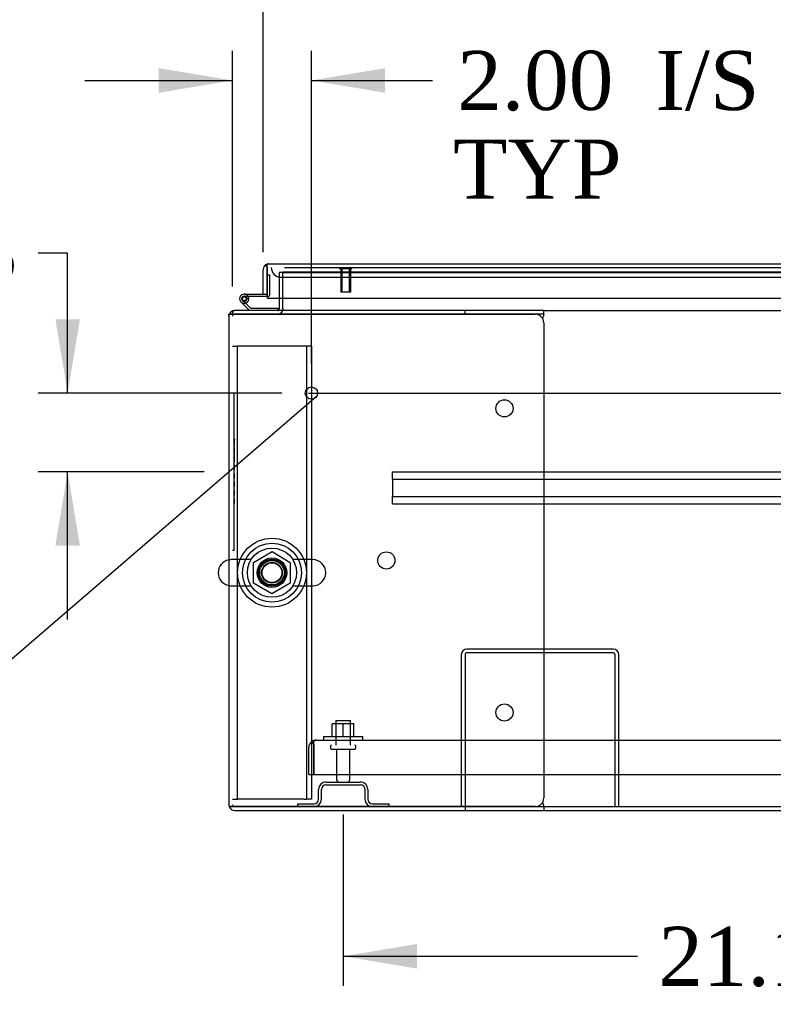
# Model space of a CAD drawing. Header units: inches. Extents: x 1 to 359, y -2 to 239.
# Tile 13 of 46: x 68 to 87, y 19 to 44. Entities that reach past the tile are written whole.
import ezdxf
from ezdxf import colors
from ezdxf.entities.mleader import LeaderData, LeaderLine
from ezdxf.enums import TextEntityAlignment as Align
from ezdxf.lldxf.tags import DXFTag
from ezdxf.math import Vec2, Vec3

# ---------------------------------------------------------------- set-up
doc = ezdxf.new("R2010")
doc.units = ezdxf.units.IN
doc.header["$MEASUREMENT"] = 0
for name, color, linetype in [('COM43132', 7, 'Continuous'), ('COM50669', 7, 'Continuous'), ('COM50677', 7, 'Continuous'), ('COM52168-9', 7, 'Continuous'), ('COM54746-56', 7, 'Continuous'), ('COM54926', 7, 'Continuous'), ('COM55738-22', 7, 'Continuous'), ('COM70110-1', 7, 'Continuous'), ('COM70217', 7, 'Continuous'), ('COM70220', 7, 'Continuous'), ('COM71188-1', 7, 'Continuous'), ('COM71190-1', 7, 'Continuous'), ('Default', 7, 'Continuous'), ('NTS166105', 7, 'Continuous'), ('NTS18024', 7, 'Continuous'), ('QLB20185', 7, 'Continuous'), ('SCS86414', 7, 'Continuous'), ('STD26089', 7, 'Continuous'), ('STD26258', 7, 'Continuous'), ('WAF25059', 7, 'Continuous'), ('WAF25377', 7, 'Continuous'), ('WAM254785', 7, 'Continuous')]:
    doc.layers.add(name, color=color, linetype=linetype)
doc.styles.add('SEACAD_Times_New_Roman', font='times.ttf')
tags = doc.linetypes.add('CENTER2', pattern=[1.125, 0.75, -0.125, 0.125, -0.125]).pattern_tags.tags
tags[10:11] = [DXFTag(74, 4), DXFTag(75, 0), DXFTag(340, '0'), DXFTag(46, 0.0), DXFTag(50, 0.0), DXFTag(44, 0.0), DXFTag(45, 0.0)]
tags[8:9] = [DXFTag(74, 4), DXFTag(75, 0), DXFTag(340, '0'), DXFTag(46, 0.0), DXFTag(50, 0.0), DXFTag(44, 0.0), DXFTag(45, 0.0)]
tags[6:7] = [DXFTag(74, 4), DXFTag(75, 0), DXFTag(340, '0'), DXFTag(46, 0.0), DXFTag(50, 0.0), DXFTag(44, 0.0), DXFTag(45, 0.0)]
tags[4:5] = [DXFTag(74, 4), DXFTag(75, 0), DXFTag(340, '0'), DXFTag(46, 0.0), DXFTag(50, 0.0), DXFTag(44, 0.0), DXFTag(45, 0.0)]
tags = doc.linetypes.add('HIDDEN2', pattern=[0.1875, 0.125, -0.0625]).pattern_tags.tags
tags[6:7] = [DXFTag(74, 4), DXFTag(75, 0), DXFTag(340, '0'), DXFTag(46, 0.0), DXFTag(50, 0.0), DXFTag(44, 0.0), DXFTag(45, 0.0)]
tags[4:5] = [DXFTag(74, 4), DXFTag(75, 0), DXFTag(340, '0'), DXFTag(46, 0.0), DXFTag(50, 0.0), DXFTag(44, 0.0), DXFTag(45, 0.0)]
doc.dimstyles.new('HAMMOND_(STH_-_300x200)', dxfattribs={"dimtxt": 1.5, "dimasz": 1.875, "dimexe": 0.75, "dimexo": 0.75, "dimgap": 0.375, "dimtad": 0, "dimtih": 1, "dimtoh": 1, "dimzin": 0, "dimdsep": 46, "dimtxsty": 'SEACAD_Times_New_Roman', "dimblk1": '_SE_FILLED', "dimblk2": '_SE_FILLED', "dimsah": 1, "dimcen": 0.75, "dimadec": 0, "dimazin": 0, "dimtfac": 0.8, "dimtofl": 0, "dimtmove": 0, "dimatfit": 3, "dimfxl": 0, "dimtolj": 1, "dimtzin": 0, "dimarcsym": 0})

# ---------------------------------------------------------------- blocks, each defined once
blk = doc.blocks.new('_SE_FILLED')
at = {"color": 0}
blk.add_line((0, 0), (-1, 0), dxfattribs=at)
blk.add_solid([(0, 0), (-1, -0.1665), (-1, 0.1665), (0, 0)], dxfattribs=at)
blk = doc.blocks.new('SEANNOT_GROUP3')
at = {"layer": 'Default', "color": 7, "linetype": 'CENTER2'}
blk.add_line((75.166, 34.532), (119.177, 34.532), dxfattribs=at)
blk = doc.blocks.new('SE1')
at = {"layer": 'COM43132', "color": 7, "linetype": 'HIDDEN2'}
for p, q in [((75.17, 24.846), (75.17, 25.536)), ((75.295, 25.618), (75.245, 25.685)), ((75.295, 25.536), (75.295, 25.685)), ((75.295, 25.618), (75.295, 25.536)), ((75.295, 25.536), (75.295, 25.536)), ((75.295, 24.846), (75.295, 25.536)), ((75.295, 25.536), (75.295, 24.846)), ((75.354, 25.721), (75.354, 25.721)), ((75.354, 25.721), (75.355, 25.721)), ((75.355, 25.721), (118.985, 25.721)), ((75.17, 24.846), (75.295, 24.846)), ((75.295, 24.846), (119.045, 24.846))]:
    blk.add_line(p, q, dxfattribs=at)
for start, end in [(126.194, 180), (90.1208, 126.194), (90, 90.0589)]:
    blk.add_arc((75.355, 25.536), 0.185, start, end, dxfattribs=at)
blk.add_open_spline([(75.295, 25.685), (75.305, 25.697), (75.315, 25.706), (75.33, 25.715), (75.335, 25.717), (75.344, 25.72), (75.349, 25.721), (75.354, 25.721)], degree=3, knots=[0, 0, 0, 0, 0.5, 0.5, 0.75, 0.75, 1, 1, 1, 1], dxfattribs=at)
at = {"layer": 'COM50669', "color": 7, "linetype": 'HIDDEN2'}
for p, q in [((82.901, 28.034), (79.187, 28.034)), ((79.044, 27.891), (79.044, 24.034)), ((79.139, 27.891), (79.139, 24.034)), ((82.901, 27.939), (79.187, 27.939)), ((82.949, 24.034), (82.949, 27.891)), ((83.044, 24.034), (83.044, 27.891))]:
    blk.add_line(p, q, dxfattribs=at)
for centre, radius, start, end in [((79.187, 27.891), 0.143, 90, 180), ((82.901, 27.891), 0.143, 0, 90), ((79.187, 27.891), 0.048, 90, 180), ((82.901, 27.891), 0.048, 0, 90)]:
    blk.add_arc(centre, radius, start, end, dxfattribs=at)
at = {"layer": 'COM50677', "color": 7, "linetype": 'HIDDEN2'}
for p, q in [((73.235, 35.722), (73.36, 35.722)), ((73.42, 35.722), (73.36, 35.722)), ((73.36, 24.222), (73.36, 35.722)), ((75.05, 35.722), (73.42, 35.722)), ((75.11, 35.722), (75.05, 35.722)), ((75.11, 35.722), (75.11, 24.222)), ((75.235, 35.722), (75.11, 35.722)), ((75.235, 35.722), (75.235, 24.222)), ((73.235, 24.222), (73.36, 24.222)), ((73.42, 24.222), (73.36, 24.222)), ((75.05, 24.222), (73.42, 24.222)), ((75.05, 24.222), (75.11, 24.222)), ((75.235, 24.222), (75.11, 24.222))]:
    blk.add_line(p, q, dxfattribs=at)
blk.add_circle((74.235, 29.972), 0.375, dxfattribs=at)
at = {"layer": 'COM52168-9', "color": 7, "linetype": 'Continuous'}
for p, q in [((74.11, 37.734), (74.071, 37.785)), ((74.11, 37.671), (74.11, 37.785)), ((74.158, 37.814), (95.872, 37.814)), ((74.158, 37.814), (74.158, 37.814)), ((74.158, 37.814), (74.158, 37.814)), ((74.015, 37.044), (74.015, 37.671)), ((74.11, 37.734), (74.11, 37.671)), ((74.11, 37.671), (74.11, 37.671)), ((74.11, 37.044), (74.11, 37.671)), ((74.11, 37.671), (74.11, 36.939)), ((74.015, 37.044), (74.11, 37.044)), ((74.11, 36.939), (95.92, 36.939))]:
    blk.add_line(p, q, dxfattribs=at)
for start, end in [(127.5036, 180), (90.1561, 127.5036), (90, 90.0762)]:
    blk.add_arc((74.158, 37.671), 0.143, start, end, dxfattribs=at)
blk.add_open_spline([(74.11, 37.785), (74.118, 37.794), (74.126, 37.801), (74.138, 37.809), (74.142, 37.811), (74.15, 37.813), (74.154, 37.814), (74.158, 37.814)], degree=3, knots=[0, 0, 0, 0, 0.5, 0.5, 0.75, 0.75, 1, 1, 1, 1], dxfattribs=at)
at = {"layer": 'COM54746-56', "color": 7, "linetype": 'Continuous'}
for p, q in [((74.11, 37.53), (74.11, 37.53)), ((73.53, 37.042), (74.11, 37.042)), ((74.11, 37.042), (74.11, 37.044)), ((73.663, 36.627), (73.451, 36.839)), ((74.11, 36.98), (73.53, 36.98)), ((73.564, 36.813), (73.689, 36.689)), ((73.585, 36.93), (73.647, 36.936)), ((73.689, 36.689), (74.382, 36.689)), ((74.382, 36.689), (74.382, 36.628))]:
    blk.add_line(p, q, dxfattribs=at)
at = {"layer": 'COM54746-56', "color": 7, "linetype": 'HIDDEN2'}
for p, q in [((74.11, 37.53), (74.172, 37.53)), ((74.172, 37.53), (74.172, 37.005)), ((73.518, 36.988), (73.543, 36.988)), ((73.468, 36.913), (73.468, 36.938)), ((73.494, 36.884), (73.564, 36.813)), ((73.543, 36.863), (73.518, 36.863)), ((73.647, 36.925), (73.585, 36.925)), ((73.593, 36.938), (73.593, 36.913)), ((74.147, 36.98), (74.11, 36.98)), ((74.382, 36.628), (74.382, 36.627))]:
    blk.add_line(p, q, dxfattribs=at)
at = {"layer": 'COM54746-56', "color": 7, "linetype": 'Continuous'}
blk.add_circle((73.53, 36.925), 0.05, dxfattribs=at)
for radius, start, end in [(0.117, 90, 5.2159), (0.117, 227.608, 287.0274), (0.055, 90, 5.2159), (0.055, 5.2159, 90), (0.117, 5.2159, 28.0398)]:
    blk.add_arc((73.53, 36.925), radius, start, end, dxfattribs=at)
at = {"layer": 'COM54746-56', "color": 7, "linetype": 'HIDDEN2'}
for centre, radius, start, end in [((73.518, 36.938), 0.05, 90, 180), ((73.53, 36.925), 0.117, 28.0398, 90), ((73.543, 36.938), 0.05, 0, 90), ((74.147, 37.005), 0.025, 270, 0), ((73.518, 36.913), 0.05, 180, 270), ((73.543, 36.913), 0.05, 270, 0)]:
    blk.add_arc(centre, radius, start, end, dxfattribs=at)
at = {"layer": 'COM54926', "color": 7, "linetype": 'Continuous'}
for p, q in [((73.148, 36.532), (73.283, 36.532)), ((73.283, 36.532), (73.148, 36.532)), ((79.14, 36.627), (73.283, 36.627)), ((73.283, 36.532), (73.283, 36.532)), ((79.14, 36.532), (73.283, 36.532)), ((73.283, 36.532), (80.92, 36.532)), ((81.14, 36.627), (79.14, 36.627)), ((79.14, 36.532), (79.14, 36.627)), ((81.14, 36.532), (79.14, 36.532)), ((81.14, 36.532), (81.14, 36.627)), ((81.14, 36.522), (81.14, 36.532)), ((73.14, 36.484), (73.14, 24.082)), ((81.116, 36.412), (81.129, 36.484)), ((81.14, 36.312), (81.14, 24.254)), ((73.148, 24.034), (73.283, 24.034)), ((73.283, 24.034), (73.148, 24.034)), ((73.283, 24.034), (73.283, 24.034)), ((73.283, 24.034), (79.14, 24.034)), ((80.92, 24.034), (73.283, 24.034)), ((79.14, 24.034), (79.14, 23.939)), ((79.14, 24.034), (81.14, 24.034)), ((81.129, 24.082), (81.116, 24.155)), ((81.14, 24.034), (81.14, 24.044)), ((81.14, 24.034), (81.14, 23.939)), ((73.283, 23.939), (79.14, 23.939)), ((79.14, 23.939), (81.14, 23.939))]:
    blk.add_line(p, q, dxfattribs=at)
for centre in [(80.14, 34.142), (77.14, 30.283), (80.14, 26.424)]:
    blk.add_circle(centre, 0.218, dxfattribs=at)
for centre, radius, start, end in [((73.283, 36.484), 0.143, 160.3871, 180), ((73.283, 36.484), 0.143, 90, 160.3871), ((80.92, 36.312), 0.22, 0, 90), ((81.448, 36.415), 0.326, 160.716, 167.6742), ((80.92, 24.254), 0.22, 270, 0), ((73.283, 24.082), 0.143, 180, 199.6129), ((73.283, 24.082), 0.143, 199.6129, 270), ((81.448, 24.152), 0.326, 192.3258, 199.284)]:
    blk.add_arc(centre, radius, start, end, dxfattribs=at)
for centre, start_param, end_param in [((73.283, 36.484), 2.799282, 3.141593), ((73.283, 24.082), 3.141593, 3.483903)]:
    blk.add_ellipse(centre, major_axis=(0.143, 0), ratio=0.99836, start_param=start_param, end_param=end_param, dxfattribs=at)
at = {"layer": 'COM55738-22', "color": 7, "linetype": 'HIDDEN2'}
for p, q in [((75.607, 24.659), (76.482, 24.659)), ((75.607, 24.587), (76.482, 24.587)), ((75.419, 24.222), (75.419, 24.472)), ((75.491, 24.222), (75.491, 24.472)), ((76.597, 24.472), (76.597, 24.222)), ((76.669, 24.472), (76.669, 24.222)), ((74.882, 24.106), (75.304, 24.106)), ((74.882, 24.106), (74.882, 24.034)), ((76.785, 24.106), (77.207, 24.106)), ((77.207, 24.106), (77.207, 24.034))]:
    blk.add_line(p, q, dxfattribs=at)
for centre, radius, start, end in [((75.607, 24.472), 0.188, 90, 180), ((75.607, 24.472), 0.116, 90, 180), ((76.482, 24.472), 0.188, 0, 90), ((76.482, 24.472), 0.116, 0, 90), ((75.304, 24.222), 0.188, 270, 0), ((75.304, 24.222), 0.116, 270, 0), ((76.785, 24.222), 0.188, 180, 270), ((76.785, 24.222), 0.116, 180, 270)]:
    blk.add_arc(centre, radius, start, end, dxfattribs=at)
at = {"layer": 'COM70110-1', "color": 7, "linetype": 'HIDDEN2'}
for p in [(74.515, 37.594), (95.555, 37.596)]:
    blk.add_line(p, (74.515, 37.596), dxfattribs=at)
blk.add_circle((74.235, 29.972), 0.344, dxfattribs=at)
at = {"layer": 'COM70217', "color": 7, "linetype": 'HIDDEN2'}
for p, q in [((77.296, 32.489), (77.296, 32.532)), ((77.296, 32.532), (117.046, 32.532)), ((77.296, 32.387), (77.296, 32.489)), ((77.296, 32.344), (77.296, 32.387)), ((77.296, 32.344), (77.296, 31.907)), ((77.296, 32.344), (117.046, 32.344)), ((77.296, 31.864), (77.296, 31.907)), ((77.296, 31.907), (117.046, 31.907)), ((77.296, 31.762), (77.296, 31.864)), ((77.296, 31.719), (77.296, 31.762)), ((77.296, 31.719), (117.046, 31.719))]:
    blk.add_line(p, q, dxfattribs=at)
at = {"layer": 'COM70220', "color": 7, "linetype": 'HIDDEN2'}
for p, q in [((74.55, 37.719), (74.717, 37.719)), ((74.717, 37.719), (94.895, 37.719)), ((74.467, 37.469), (74.717, 37.469)), ((74.717, 37.469), (94.895, 37.469))]:
    blk.add_line(p, q, dxfattribs=at)
blk.add_arc((74.467, 37.719), 0.25, 180, 270, dxfattribs=at)
at = {"layer": 'COM71188-1', "color": 7, "linetype": 'HIDDEN2'}
for p, q in [((74.42, 37.594), (74.42, 36.939)), ((74.515, 37.594), (74.42, 37.594)), ((73.14, 36.532), (73.148, 36.532))]:
    blk.add_line(p, q, dxfattribs=at)
at = {"layer": 'COM71188-1', "color": 7, "linetype": 'Continuous'}
for p, q in [((74.42, 36.939), (74.42, 36.675)), ((73.14, 36.484), (73.14, 36.532)), ((81.14, 23.939), (113.203, 23.939))]:
    blk.add_line(p, q, dxfattribs=at)
for radius, start in [(0.048, 270), (0.143, 340.3871)]:
    blk.add_arc((74.372, 36.675), radius, start, 0, dxfattribs=at)
at = {"layer": 'COM71188-1', "color": 7, "linetype": 'HIDDEN2'}
blk.add_arc((74.372, 36.675), 0.143, 270, 340.3871, dxfattribs=at)
at = {"layer": 'COM71190-1', "color": 7, "linetype": 'HIDDEN2'}
for p, q in [((74.515, 37.594), (95.555, 37.594)), ((74.515, 36.939), (74.515, 37.594)), ((73.235, 36.627), (73.283, 36.627)), ((73.235, 36.619), (73.235, 36.484)), ((73.235, 24.082), (73.235, 24.034))]:
    blk.add_line(p, q, dxfattribs=at)
at = {"layer": 'COM71190-1', "color": 7, "linetype": 'Continuous'}
for p, q in [((74.515, 36.675), (74.515, 36.939)), ((73.235, 36.627), (73.235, 36.619)), ((74.515, 36.675), (74.515, 36.627)), ((81.14, 36.627), (113.203, 36.627)), ((81.14, 24.034), (113.203, 24.034))]:
    blk.add_line(p, q, dxfattribs=at)
at = {"layer": 'NTS166105', "color": 7, "linetype": 'HIDDEN2'}
for p, q in [((76.043, 26.137), (75.768, 26.137)), ((75.768, 25.817), (75.768, 26.137)), ((76.318, 26.137), (76.043, 26.137)), ((76.043, 25.817), (76.043, 26.137)), ((76.318, 25.817), (76.318, 26.137))]:
    blk.add_line(p, q, dxfattribs=at)
at = {"layer": 'NTS18024', "color": 7, "linetype": 'HIDDEN2'}
for p, q in [((73.77, 30.235), (74.24, 30.509)), ((74.24, 30.509), (74.7, 30.235)), ((73.77, 29.709), (73.77, 30.235)), ((74.7, 30.235), (74.7, 29.709)), ((74.235, 29.437), (73.77, 29.709)), ((74.7, 29.709), (74.235, 29.437))]:
    blk.add_line(p, q, dxfattribs=at)
blk.add_circle((74.235, 29.972), 0.263, dxfattribs=at)
at = {"layer": 'QLB20185', "color": 7, "linetype": 'HIDDEN2'}
for p, q in [((73.265, 34.532), (73.235, 34.532)), ((73.265, 34.532), (73.265, 34.157)), ((73.265, 34.157), (73.265, 30.907)), ((73.282, 33.374), (73.265, 33.374)), ((73.28, 33.353), (73.265, 33.353)), ((73.282, 33.339), (73.265, 33.339)), ((73.28, 33.337), (73.265, 33.337)), ((73.28, 33.327), (73.265, 33.327)), ((73.28, 33.299), (73.265, 33.299)), ((73.28, 33.374), (73.28, 33.353)), ((73.28, 33.345), (73.28, 33.353)), ((73.28, 33.327), (73.28, 33.337)), ((73.28, 33.299), (73.28, 33.327)), ((73.28, 33.214), (73.28, 33.299)), ((73.28, 33.214), (73.265, 33.214)), ((73.28, 33.197), (73.265, 33.197)), ((73.265, 33.195), (73.282, 33.195)), ((73.265, 33.195), (73.282, 33.195)), ((73.274, 33.155), (73.265, 33.155)), ((73.282, 33.155), (73.274, 33.155)), ((73.28, 33.197), (73.28, 33.214)), ((73.28, 33.146), (73.28, 33.153)), ((73.28, 32.984), (73.28, 33.146)), ((73.28, 33.051), (73.282, 33.051)), ((73.28, 32.984), (73.265, 32.984)), ((73.274, 32.949), (73.265, 32.949)), ((73.28, 32.798), (73.265, 32.798)), ((73.28, 32.777), (73.265, 32.777)), ((73.265, 32.77), (73.282, 32.77)), ((73.282, 32.949), (73.274, 32.949)), ((73.28, 32.939), (73.28, 32.946)), ((73.28, 32.83), (73.28, 32.939)), ((73.28, 32.798), (73.28, 32.83)), ((73.28, 32.777), (73.28, 32.798)), ((73.28, 32.72), (73.265, 32.72)), ((73.28, 32.579), (73.265, 32.579)), ((73.28, 32.496), (73.265, 32.496)), ((73.28, 32.492), (73.265, 32.492)), ((73.28, 32.579), (73.28, 32.72)), ((73.282, 32.713), (73.28, 32.713)), ((73.28, 32.579), (73.282, 32.579)), ((73.28, 32.492), (73.28, 32.496)), ((73.28, 32.484), (73.28, 32.492)), ((73.28, 32.484), (73.265, 32.484)), ((73.28, 32.472), (73.265, 32.472)), ((73.28, 32.453), (73.265, 32.453)), ((73.28, 32.384), (73.265, 32.384)), ((73.28, 32.362), (73.265, 32.362)), ((73.274, 32.282), (73.265, 32.282)), ((73.282, 32.282), (73.265, 32.282)), ((73.28, 32.28), (73.265, 32.28)), ((73.282, 32.282), (73.274, 32.282)), ((73.28, 32.472), (73.28, 32.484)), ((73.28, 32.453), (73.28, 32.472)), ((73.28, 32.384), (73.28, 32.453)), ((73.28, 32.362), (73.28, 32.384)), ((73.28, 32.273), (73.28, 32.28)), ((73.28, 32.158), (73.28, 32.273)), ((73.265, 32.148), (73.282, 32.148)), ((73.282, 32.068), (73.265, 32.068)), ((73.28, 32.048), (73.265, 32.048)), ((73.28, 32.15), (73.28, 32.158)), ((73.28, 32.048), (73.28, 32.068)), ((73.28, 31.954), (73.28, 32.048)), ((73.28, 31.954), (73.265, 31.954)), ((73.265, 31.938), (73.282, 31.938)), ((73.265, 31.934), (73.282, 31.934)), ((73.282, 31.86), (73.265, 31.86)), ((73.28, 31.853), (73.265, 31.853)), ((73.28, 31.829), (73.265, 31.829)), ((73.28, 31.934), (73.28, 31.954)), ((73.28, 31.829), (73.28, 31.853)), ((73.28, 31.737), (73.28, 31.829)), ((73.28, 31.737), (73.265, 31.737)), ((73.265, 31.716), (73.282, 31.716)), ((73.28, 31.716), (73.28, 31.737)), ((73.265, 30.907), (73.265, 30.532)), ((73.265, 30.532), (73.235, 30.532))]:
    blk.add_line(p, q, dxfattribs=at)
at = {"layer": 'SCS86414', "color": 7, "linetype": 'HIDDEN2'}
for p, q in [((73.705, 30.303), (73.199, 30.303)), ((75.271, 30.303), (74.765, 30.303)), ((73.199, 29.641), (73.705, 29.641)), ((74.765, 29.641), (75.271, 29.641))]:
    blk.add_line(p, q, dxfattribs=at)
for radius in [0.625, 0.312, 0.252]:
    blk.add_circle((74.235, 29.972), radius, dxfattribs=at)
at = {"layer": 'SCS86414', "color": 7, "linetype": 'Continuous'}
blk.add_arc((73.199, 29.972), 0.331, 100.3132, 259.6868, dxfattribs=at)
at = {"layer": 'SCS86414', "color": 7, "linetype": 'HIDDEN2'}
for centre, start, end in [((73.199, 29.972), 90, 100.3132), ((75.271, 29.972), 270, 90), ((73.199, 29.972), 259.6868, 270)]:
    blk.add_arc(centre, 0.331, start, end, dxfattribs=at)
at = {"layer": 'STD26089', "color": 7, "linetype": 'HIDDEN2'}
for p, q in [((75.857, 26.221), (76.232, 26.221)), ((75.857, 26.221), (75.857, 25.596)), ((76.232, 25.596), (76.232, 26.221)), ((75.719, 25.566), (75.719, 25.526)), ((75.749, 25.496), (76.339, 25.496)), ((75.878, 25.496), (75.878, 24.719)), ((76.21, 24.719), (76.21, 25.496)), ((76.369, 25.526), (76.369, 25.566))]:
    blk.add_line(p, q, dxfattribs=at)
for centre, radius, start, end in [((75.749, 25.566), 0.03, 90, 180), ((75.749, 25.526), 0.03, 180, 270), ((76.339, 25.566), 0.03, 0, 90), ((76.339, 25.526), 0.03, 270, 0), ((75.938, 24.719), 0.06, 180, 270), ((76.15, 24.719), 0.06, 270, 0)]:
    blk.add_arc(centre, radius, start, end, dxfattribs=at)
at = {"layer": 'STD26258', "color": 7, "linetype": 'HIDDEN2'}
for p, q in [((75.954, 37.719), (75.954, 37.688)), ((76.266, 37.688), (75.954, 37.688)), ((75.985, 37.688), (75.985, 37.094)), ((76.016, 37.094), (76.016, 37.688)), ((76.204, 37.094), (76.204, 37.688)), ((76.235, 37.094), (76.235, 37.688)), ((76.266, 37.688), (76.266, 37.719)), ((76.235, 37.094), (75.985, 37.094))]:
    blk.add_line(p, q, dxfattribs=at)
blk.add_circle((75.235, 34.532), 0.156, dxfattribs=at)
at = {"layer": 'WAF25059', "color": 7, "linetype": 'HIDDEN2'}
for p, q in [((75.544, 25.817), (76.544, 25.817)), ((75.544, 25.817), (75.544, 25.721)), ((76.544, 25.721), (76.544, 25.817))]:
    blk.add_line(p, q, dxfattribs=at)
at = {"layer": 'WAF25377', "color": 7, "linetype": 'HIDDEN2'}
for radius in [0.875, 0.34]:
    blk.add_circle((74.235, 29.972), radius, dxfattribs=at)
at = {"layer": 'WAM254785', "color": 7, "linetype": 'HIDDEN2'}
for radius in [0.75, 0.312]:
    blk.add_circle((74.235, 29.972), radius, dxfattribs=at)
blk = doc.blocks.new('DMBLK3376')
at = {"layer": 'Default', "linetype": 'Continuous'}
for points in [[(75.89, 45.842), (74.015, 45.529), (75.89, 45.217)], [(118.453, 45.842), (118.453, 45.217), (120.328, 45.529)]]:
    blk.add_hatch(color=7, dxfattribs=at).paths.add_polyline_path(points)
at = {"layer": 'Default', "color": 7, "linetype": 'Continuous'}
for p, q in [((74.015, 38.108), (74.015, 46.279)), ((120.328, 38.108), (120.328, 46.279)), ((74.015, 45.529), (93.216, 45.529)), ((101.126, 45.529), (120.328, 45.529))]:
    blk.add_line(p, q, dxfattribs=at)
at = {"layer": 'Default', "color": 7, "linetype": 'Continuous', "style": 'SEACAD_Times_New_Roman'}
for s, p in [('46.31', (94.612, 46.279)), ('DOOR ', (93.741, 44.029))]:
    blk.add_text(s, height=1.5, dxfattribs=at).set_placement(p, align=Align.TOP_LEFT)
blk = doc.blocks.new('DMBLK3379')
at = {"layer": 'Default', "linetype": 'Continuous'}
for points in [[(68.733, 36.407), (69.045, 34.532), (69.358, 36.407)], [(68.733, 30.657), (69.358, 30.657), (69.045, 32.532)]]:
    blk.add_hatch(color=7, dxfattribs=at).paths.add_polyline_path(points)
at = {"layer": 'Default', "color": 7, "linetype": 'Continuous'}
for p, q in [((69.045, 38.086), (68.295, 38.086)), ((69.045, 34.532), (69.045, 38.086)), ((74.485, 34.532), (68.295, 34.532)), ((72.515, 32.532), (68.295, 32.532)), ((69.045, 28.782), (69.045, 32.532))]:
    blk.add_line(p, q, dxfattribs=at)
at = {"layer": 'Default', "color": 7, "linetype": 'Continuous', "style": 'SEACAD_Times_New_Roman'}
for s, p in [('2.00', (60.145, 38.836)), ('I/S', (65.176, 38.836)), ('TYP', (60.038, 36.586))]:
    blk.add_text(s, height=1.5, dxfattribs=at).set_placement(p, align=Align.TOP_LEFT)
blk = doc.blocks.new('DMBLK3380')
at = {"layer": 'Default', "linetype": 'Continuous'}
for points in [[(71.36, 42.779), (71.36, 42.154), (73.235, 42.467)], [(77.11, 42.779), (75.235, 42.467), (77.11, 42.154)]]:
    blk.add_hatch(color=7, dxfattribs=at).paths.add_polyline_path(points)
at = {"layer": 'Default', "color": 7, "linetype": 'Continuous'}
for p, q in [((73.235, 37.234), (73.235, 43.217)), ((75.235, 35.282), (75.235, 43.217)), ((69.485, 42.467), (73.235, 42.467)), ((75.235, 42.467), (77.559, 42.467)), ((77.559, 42.467), (78.309, 42.467))]:
    blk.add_line(p, q, dxfattribs=at)
at = {"layer": 'Default', "color": 7, "linetype": 'Continuous', "style": 'SEACAD_Times_New_Roman'}
for s, p in [('2.00', (78.941, 43.217)), ('I/S', (83.972, 43.217)), ('TYP', (78.834, 40.967))]:
    blk.add_text(s, height=1.5, dxfattribs=at).set_placement(p, align=Align.TOP_LEFT)
blk = doc.blocks.new('DMBLK3381')
at = {"layer": 'Default', "linetype": 'Continuous'}
for points in [[(77.919, 19.923), (77.919, 20.548), (76.044, 20.236)], [(95.294, 19.923), (97.169, 20.236), (95.294, 20.548)]]:
    blk.add_hatch(color=7, dxfattribs=at).paths.add_polyline_path(points)
at = {"layer": 'Default', "color": 7, "linetype": 'Continuous'}
for p, q in [((97.169, 24.746), (97.169, 19.486)), ((76.044, 23.837), (76.044, 19.486)), ((76.044, 20.236), (83.523, 20.236)), ((89.691, 20.236), (97.169, 20.236))]:
    blk.add_line(p, q, dxfattribs=at)
at = {"layer": 'Default', "color": 7, "linetype": 'Continuous', "style": 'SEACAD_Times_New_Roman'}
blk.add_text('21.13', height=1.5, dxfattribs=at).set_placement((84.048, 20.986), align=Align.TOP_LEFT)

msp = doc.modelspace()

# ---------------------------------------------------------------- block references
at = {"layer": 'Default'}
for name in ['SE1', 'SEANNOT_GROUP3']:
    msp.add_blockref(name, (0, 0), dxfattribs=at)

# ---------------------------------------------------------------- dimensions: what is measured, and where the dimension line sits
at = {"layer": 'Default', "color": 7, "linetype": 'Continuous'}
dim = msp.add_linear_dim(base=(74.015, 45.529), p1=(74.015, 37.358), p2=(120.328, 37.358), angle=0, text='\\A1;<>\\PDOOR ', dimstyle='HAMMOND_(STH_-_300x200)', dxfattribs=at)
dim.commit()
dim.dimension.update_dxf_attribs({"geometry": 'DMBLK3376', "text_midpoint": (97.171, 45.529), "dimtype": 161})
dim = msp.add_linear_dim(base=(75.235, 42.467), p1=(73.235, 36.484), p2=(75.235, 34.532), text='\\A1;<> I/S\\PTYP', dimstyle='HAMMOND_(STH_-_300x200)', override={"dimtmove": 1}, dxfattribs=at)
dim.commit()
dim.dimension.update_dxf_attribs({"geometry": 'DMBLK3380', "text_midpoint": (78.309, 42.467), "dimtype": 160})
dim = msp.add_linear_dim(base=(69.045, 34.532), p1=(73.265, 32.532), p2=(75.235, 34.532), angle=90, text='\\A1;<> I/S\\PTYP', dimstyle='HAMMOND_(STH_-_300x200)', override={"dimtmove": 1}, dxfattribs=at)
dim.commit()
dim.dimension.update_dxf_attribs({"geometry": 'DMBLK3379', "text_midpoint": (68.295, 38.086), "dimtype": 160})
dim = msp.add_linear_dim(base=(97.1694, 20.2358), p1=(76.0441, 24.5871), p2=(97.1694, 25.4961), text='\\A1;<>', dimstyle='HAMMOND_(STH_-_300x200)', dxfattribs=at)
dim.commit()
dim.dimension.update_dxf_attribs({"geometry": 'DMBLK3381', "text_midpoint": (86.6068, 20.2358), "dimtype": 160})

# ---------------------------------------------------------------- leaders
ml = msp.add_multileader_mtext('Standard', dxfattribs=at)
ml.set_content('{\\pxsm0.9;\\fTimes New Roman|b0||i0||c0|p34;\\W1.;GROUND STUD\\PBODY\\P}', color=7)
ml.set_leader_properties()
ml.set_arrow_properties(name='_SE_FILLED')
ml.build(insert=Vec2(0, 0))
ml.multileader.update_dxf_attribs({"dogleg_length": 0, "arrow_head_size": 1.875})
ctx = ml.context
ctx.base_point, ctx.char_height, ctx.arrow_head_size, ctx.landing_gap_size = Vec3(50.912, 26.738), 1.5, 1.875, 0.525
ctx.text_align_type = 1
notes = []
notes.append((ctx, [(0, (1, 1, 0), (67.187, 27.398), (-1, 0), 0, [(0, [(75.361, 34.44)], 0, [])])]))
ctx.mtext.insert, ctx.mtext.alignment = Vec3(58.832, 28.165), 2
for ctx, leaders in notes:
    for number, flags, end, landing, length, lines in leaders:
        leader = LeaderData()
        leader.index, (leader.has_last_leader_line, leader.has_dogleg_vector, leader.attachment_direction) = number, flags
        leader.last_leader_point, leader.dogleg_vector, leader.dogleg_length = Vec3(end), Vec3(landing), length
        for number, points, colour, breaks in lines:
            line = LeaderLine()
            line.index, line.vertices, line.color, line.breaks = number, Vec3.list(points), colors.encode_raw_color(colour), breaks
            leader.lines.append(line)
        ctx.leaders.append(leader)

doc.saveas('drawing.dxf')
